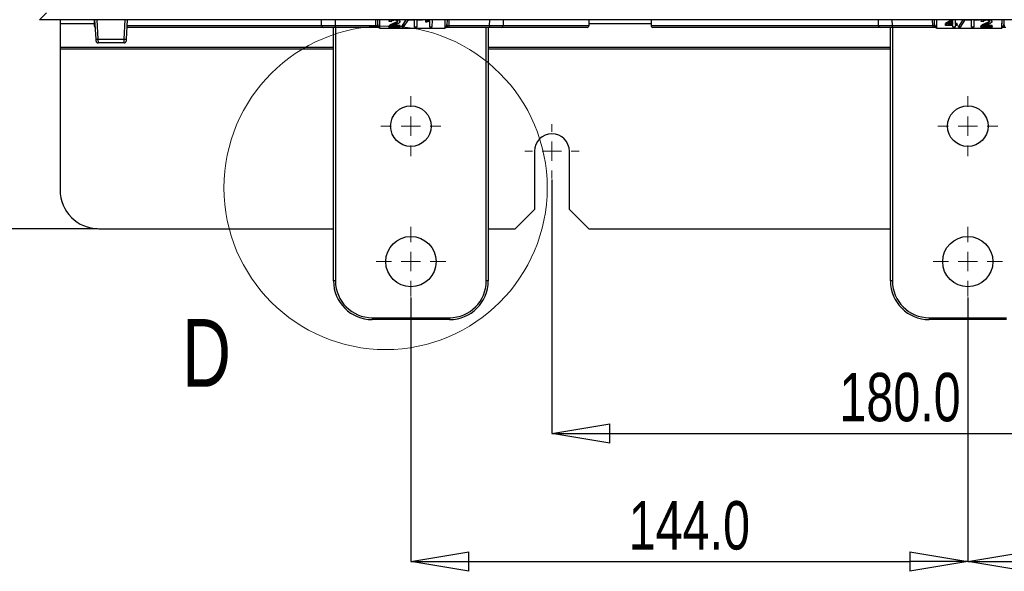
# Paper-space layout 'Sheet1' of a CAD drawing. Header units: millimetres. Extents: x -1 to 420, y -14 to 297.
# Tile 21 of 110: x 31 to 82, y 101 to 129. Entities that reach past the tile are written whole.
import ezdxf

# ---------------------------------------------------------------- set-up
doc = ezdxf.new("R2010")
doc.units = ezdxf.units.MM
doc.header["$PDSIZE"] = -1
doc.styles.add('SLDTEXTSTYLE1', font='TXT', dxfattribs={"width": 0.75})
doc.dimstyles.new('SLDDIMSTYLE1', dxfattribs={"dimtxt": 2.5, "dimasz": 3, "dimexe": 0, "dimexo": 0.0625, "dimtad": 1, "dimdec": 1, "dimlfac": 5, "dimrnd": 1e-09, "dimzin": 4, "dimdsep": 46, "dimtxsty": 'SLDTEXTSTYLE1', "dimblk1": 'CLOSED', "dimblk2": 'CLOSED', "dimsah": 1, "dimcen": 0.09, "dimadec": 0, "dimazin": 1, "dimtfac": 1, "dimtofl": 0, "dimtmove": 0, "dimatfit": 3, "dimldrblk": 'CLOSED', "dimfxl": 1, "dimfrac": 2, "dimtolj": 1, "dimtzin": 12, "dimarcsym": 0})

# ---------------------------------------------------------------- blocks, each defined once
blk = doc.blocks.new('_Closed')
at = {"color": 0, "linetype": 'ByBlock', "lineweight": -2}
for p, q in [((-1, 0.166667), (0, 0)), ((-1, 0.166667), (-1, -0.166667)), ((0, 0), (-1, -0.166667)), ((0, 0), (-1, 0))]:
    blk.add_line(p, q, dxfattribs=at)
blk = doc.blocks.new('_D_2')
at = {"color": 0, "linetype": 'Continuous', "lineweight": -2}
for p, q in [((58.294, 120.931), (58.294, 107.816)), ((94.294, 120.931), (94.294, 107.816)), ((61.294, 107.816), (91.294, 107.816))]:
    blk.add_line(p, q, dxfattribs=at)
at = {"layer": 'Defpoints', "color": 0}
for p in [(58.294, 120.993), (94.294, 120.993), (94.294, 107.816)]:
    blk.add_point(p, dxfattribs=at)
at = {"color": 0, "lineweight": -2, "xscale": 3, "yscale": 3, "zscale": 3, "rotation": 180}
blk.add_blockref('_Closed', (58.294, 107.816), dxfattribs=at)
at = {"color": 0, "lineweight": -2, "xscale": 3, "yscale": 3, "zscale": 3}
blk.add_blockref('_Closed', (94.294, 107.816), dxfattribs=at)
at = {"color": 0, "lineweight": 18, "insert": (76.294, 110.941), "char_height": 2.5, "attachment_point": 2, "style": 'SLDTEXTSTYLE1'}
blk.add_mtext('\\A1;180.0', dxfattribs=at)
blk = doc.blocks.new('_D_3')
at = {"color": 0, "linetype": 'Continuous', "lineweight": -2}
for p, q in [((50.999, 114.831), (50.999, 101.189)), ((79.799, 114.831), (79.799, 101.189)), ((53.999, 101.189), (76.799, 101.189))]:
    blk.add_line(p, q, dxfattribs=at)
at = {"layer": 'Defpoints', "color": 0}
for p in [(50.999, 114.893), (79.799, 114.893), (79.799, 101.189)]:
    blk.add_point(p, dxfattribs=at)
at = {"color": 0, "lineweight": -2, "xscale": 3, "yscale": 3, "zscale": 3, "rotation": 180}
blk.add_blockref('_Closed', (50.999, 101.189), dxfattribs=at)
at = {"color": 0, "lineweight": -2, "xscale": 3, "yscale": 3, "zscale": 3}
blk.add_blockref('_Closed', (79.799, 101.189), dxfattribs=at)
at = {"color": 0, "lineweight": 18, "insert": (65.399, 104.314), "char_height": 2.5, "attachment_point": 2, "style": 'SLDTEXTSTYLE1'}
blk.add_mtext('\\A1;144.0', dxfattribs=at)
blk = doc.blocks.new('_D_4')
at = {"color": 0, "linetype": 'Continuous', "lineweight": -2}
for p, q in [((79.799, 114.831), (79.799, 101.189)), ((108.599, 114.831), (108.599, 101.189)), ((82.799, 101.189), (105.599, 101.189))]:
    blk.add_line(p, q, dxfattribs=at)
at = {"layer": 'Defpoints', "color": 0}
for p in [(79.799, 114.893), (108.599, 114.893), (108.599, 101.189)]:
    blk.add_point(p, dxfattribs=at)
at = {"color": 0, "lineweight": -2, "xscale": 3, "yscale": 3, "zscale": 3, "rotation": 180}
blk.add_blockref('_Closed', (79.799, 101.189), dxfattribs=at)
at = {"color": 0, "lineweight": -2, "xscale": 3, "yscale": 3, "zscale": 3}
blk.add_blockref('_Closed', (108.599, 101.189), dxfattribs=at)
at = {"color": 0, "lineweight": 18, "insert": (94.199, 104.314), "char_height": 2.5, "attachment_point": 2, "style": 'SLDTEXTSTYLE1'}
blk.add_mtext('\\A1;144.0', dxfattribs=at)
blk = doc.blocks.new('_D_8')
at = {"color": 0, "linetype": 'Continuous', "lineweight": -2}
for p, q in [((34.792, 232.793), (12.027, 232.793)), ((12.027, 229.793), (12.027, 121.393)), ((34.792, 118.393), (12.027, 118.393))]:
    blk.add_line(p, q, dxfattribs=at)
at = {"layer": 'Defpoints', "color": 0}
for p in [(34.854, 232.793), (12.027, 118.393), (34.854, 118.393)]:
    blk.add_point(p, dxfattribs=at)
at = {"color": 0, "lineweight": -2, "xscale": 3, "yscale": 3, "zscale": 3}
for p, rotation in [((12.027, 232.793), 90), ((12.027, 118.393), 270)]:
    blk.add_blockref('_Closed', p, dxfattribs=dict(at, rotation=rotation))
at = {"color": 0, "lineweight": 18, "insert": (8.902, 175.593), "char_height": 2.5, "attachment_point": 2, "rotation": 90, "style": 'SLDTEXTSTYLE1'}
blk.add_mtext('\\A1;572.0', dxfattribs=at)
blk = doc.blocks.new('SW_CENTERMARKSYMBOL_0')
at = {"color": 0, "linetype": 'Continuous', "lineweight": 18}
for p, q in [((0, 1), (0, 1.8)), ((-1, 0), (-1.8, 0)), ((0, 0), (-0.5, 0)), ((0, 0), (0, 0.5)), ((0, 0), (0, -0.5)), ((0, 0), (0.5, 0)), ((1, 0), (1.8, 0)), ((0, -1), (0, -1.8))]:
    blk.add_line(p, q, dxfattribs=at)
blk = doc.blocks.new('SW_CENTERMARKSYMBOL_1')
at = {"color": 0, "linetype": 'Continuous', "lineweight": 18}
for p, q in [((0, 1), (0, 1.55)), ((-1, 0), (-1.55, 0)), ((0, 0), (-0.5, 0)), ((0, 0), (0, 0.5)), ((0, 0), (0, -0.5)), ((0, 0), (0.5, 0)), ((1, 0), (1.55, 0)), ((0, -1), (0, -1.55))]:
    blk.add_line(p, q, dxfattribs=at)
blk = doc.blocks.new('SW_CENTERMARKSYMBOL_2')
at = {"color": 0, "linetype": 'Continuous', "lineweight": 18}
for p, q in [((0, 1), (0, 1.8)), ((-1, 0), (-1.8, 0)), ((0, 0), (-0.5, 0)), ((0, 0), (0, 0.5)), ((0, 0), (0, -0.5)), ((0, 0), (0.5, 0)), ((1, 0), (1.8, 0)), ((0, -1), (0, -1.8))]:
    blk.add_line(p, q, dxfattribs=at)
blk = doc.blocks.new('SW_CENTERMARKSYMBOL_3')
at = {"color": 0, "linetype": 'Continuous', "lineweight": 18}
for p, q in [((0, 1), (0, 1.55)), ((-1, 0), (-1.55, 0)), ((0, 0), (-0.5, 0)), ((0, 0), (0, 0.5)), ((0, 0), (0, -0.5)), ((0, 0), (0.5, 0)), ((1, 0), (1.55, 0)), ((0, -1), (0, -1.55))]:
    blk.add_line(p, q, dxfattribs=at)
blk = doc.blocks.new('SW_CENTERMARKSYMBOL_7')
at = {"color": 0, "linetype": 'Continuous', "lineweight": 18}
for p, q in [((0, 1), (0, 1.4)), ((-1, 0), (-1.4, 0)), ((0, 0), (-0.5, 0)), ((0, 0), (0, 0.5)), ((0, 0), (0, -0.5)), ((0, 0), (0.5, 0)), ((1, 0), (1.4, 0)), ((0, -1), (0, -1.4))]:
    blk.add_line(p, q, dxfattribs=at)

psp = doc.layouts.new('Sheet1')

# ---------------------------------------------------------------- linework, layer by layer
at = {"color": 7, "linetype": 'Continuous', "lineweight": 25}
for p, q in [((32.147, 129.546), (31.794, 129.193)), ((120.794, 129.193), (31.794, 129.193)), ((32.854, 129.193), (32.854, 128.99)), ((32.854, 128.99), (32.854, 127.771)), ((34.616, 129.193), (34.619, 128.893)), ((34.716, 128.187), (34.663, 129.193)), ((36.326, 129.193), (36.273, 128.187)), ((46.379, 128.893), (46.376, 129.193)), ((47.079, 128.893), (49.184, 128.893)), ((47.079, 128.893), (47.079, 128.793)), ((49.184, 128.893), (49.184, 128.793)), ((49.283, 128.949), (49.281, 129.193)), ((49.38, 129.193), (49.384, 128.757)), ((49.38, 129.193), (49.383, 128.859)), ((49.383, 128.859), (49.384, 128.793)), ((49.862, 128.8), (49.862, 128.844)), ((49.872, 129.095), (49.871, 129.139)), ((49.981, 129.09), (49.872, 129.095)), ((49.874, 128.833), (49.873, 128.878)), ((49.996, 128.848), (50.441, 128.848)), ((50.079, 128.951), (50.079, 128.995)), ((50.441, 128.892), (50.087, 128.892)), ((50.431, 129.097), (50.432, 129.141)), ((50.441, 128.848), (50.44, 128.8)), ((50.441, 128.848), (50.441, 128.892)), ((50.733, 129.193), (50.521, 128.844)), ((50.522, 128.8), (50.521, 128.844)), ((50.522, 128.8), (50.76, 129.193)), ((50.851, 129.193), (50.606, 128.8)), ((50.898, 129.164), (50.897, 129.193)), ((51.186, 129.164), (50.898, 129.164)), ((51.189, 128.8), (51.186, 129.164)), ((51.309, 129.164), (51.306, 128.8)), ((51.597, 129.164), (51.309, 129.164)), ((51.598, 129.193), (51.597, 129.164)), ((51.775, 129.107), (51.775, 129.151)), ((51.775, 129.061), (51.775, 129.107)), ((51.985, 128.8), (51.983, 129.122)), ((52.094, 129.193), (52.09, 128.8)), ((52.764, 128.757), (52.768, 129.193)), ((52.765, 128.793), (52.766, 128.859)), ((52.766, 128.859), (52.769, 129.193)), ((52.868, 129.193), (52.866, 128.949)), ((52.965, 128.893), (52.965, 128.793)), ((52.965, 128.893), (55.07, 128.893)), ((55.07, 128.893), (55.07, 128.793)), ((55.773, 129.193), (55.77, 128.893)), ((60.21, 128.893), (60.213, 129.193)), ((63.416, 129.193), (63.419, 128.893)), ((75.179, 128.893), (75.176, 129.193)), ((75.879, 128.893), (77.984, 128.893)), ((75.879, 128.893), (75.879, 128.793)), ((77.984, 128.893), (77.984, 128.793)), ((78.083, 128.949), (78.081, 129.193)), ((78.18, 129.193), (78.183, 128.859)), ((78.18, 129.193), (78.184, 128.757)), ((78.183, 128.859), (78.184, 128.793)), ((78.969, 129.193), (78.637, 128.995)), ((78.638, 128.951), (78.637, 128.995)), ((78.638, 128.951), (79.043, 129.193)), ((78.638, 128.9), (78.638, 128.951)), ((79.031, 128.9), (78.638, 128.9)), ((79.029, 129.104), (78.769, 128.949)), ((78.769, 128.949), (79.03, 128.949)), ((79.03, 128.994), (78.843, 128.994)), ((79.03, 128.949), (79.029, 129.104)), ((79.031, 128.8), (79.031, 128.9)), ((79.253, 128.9), (79.137, 128.9)), ((79.137, 128.9), (79.137, 128.8)), ((79.14, 129.193), (79.138, 128.949)), ((79.254, 128.994), (79.138, 128.994)), ((79.138, 128.949), (79.253, 128.949)), ((79.253, 128.949), (79.254, 128.994)), ((79.253, 128.949), (79.253, 128.9)), ((79.533, 129.193), (79.321, 128.844)), ((79.322, 128.8), (79.321, 128.844)), ((79.322, 128.8), (79.56, 129.193)), ((79.651, 129.193), (79.406, 128.8)), ((79.698, 129.164), (79.697, 129.193)), ((79.986, 129.164), (79.698, 129.164)), ((79.989, 128.8), (79.986, 129.164)), ((80.109, 129.164), (80.106, 128.8)), ((80.397, 129.164), (80.109, 129.164)), ((80.398, 129.193), (80.397, 129.164)), ((80.474, 128.8), (80.473, 128.844)), ((80.483, 129.095), (80.483, 129.139)), ((80.593, 129.09), (80.483, 129.095)), ((80.485, 128.833), (80.485, 128.878)), ((80.607, 128.848), (81.052, 128.848)), ((80.691, 128.951), (80.69, 128.995)), ((81.053, 128.892), (80.699, 128.892)), ((81.043, 129.097), (81.043, 129.141)), ((81.052, 128.848), (81.053, 128.892)), ((81.052, 128.848), (81.052, 128.8)), ((81.564, 128.757), (81.568, 129.193)), ((81.565, 128.793), (81.566, 128.859)), ((81.566, 128.859), (81.569, 129.193)), ((81.668, 129.193), (81.666, 128.949)), ((46.479, 128.793), (36.305, 128.793)), ((47.079, 128.793), (46.479, 128.793)), ((46.999, 115.693), (46.999, 128.793)), ((49.184, 128.793), (47.079, 128.793)), ((49.356, 128.793), (49.184, 128.793)), ((49.384, 128.793), (49.356, 128.793)), ((49.384, 128.757), (49.384, 128.793)), ((49.384, 128.757), (52.764, 128.757)), ((50.44, 128.8), (49.862, 128.8)), ((50.606, 128.8), (50.522, 128.8)), ((51.306, 128.8), (51.189, 128.8)), ((52.09, 128.8), (51.985, 128.8)), ((52.764, 128.757), (52.765, 128.793)), ((52.793, 128.793), (52.765, 128.793)), ((52.965, 128.793), (52.793, 128.793)), ((55.07, 128.793), (52.965, 128.793)), ((54.999, 128.793), (54.999, 115.693)), ((55.67, 128.793), (55.07, 128.793)), ((60.11, 128.793), (55.681, 128.793)), ((75.279, 128.793), (63.519, 128.793)), ((75.879, 128.793), (75.279, 128.793)), ((75.799, 115.693), (75.799, 128.793)), ((77.984, 128.793), (75.879, 128.793)), ((78.156, 128.793), (77.984, 128.793)), ((78.184, 128.793), (78.156, 128.793)), ((78.184, 128.757), (78.184, 128.793)), ((78.184, 128.757), (81.564, 128.757)), ((79.137, 128.8), (79.031, 128.8)), ((79.406, 128.8), (79.322, 128.8)), ((80.106, 128.8), (79.989, 128.8)), ((81.052, 128.8), (80.474, 128.8)), ((81.564, 128.757), (81.565, 128.793)), ((81.593, 128.793), (81.565, 128.793)), ((81.765, 128.793), (81.593, 128.793)), ((34.721, 128.088), (34.716, 128.187)), ((34.816, 128.192), (36.173, 128.192)), ((34.816, 128.192), (34.821, 127.993)), ((36.168, 127.993), (34.821, 127.993)), ((36.168, 127.993), (36.173, 128.192)), ((36.273, 128.187), (36.268, 128.088)), ((32.854, 127.771), (32.854, 127.691)), ((32.854, 127.691), (32.854, 120.393)), ((57.394, 122.393), (57.394, 119.393)), ((59.194, 119.393), (59.194, 122.393)), ((56.394, 118.393), (57.394, 119.393)), ((59.194, 119.393), (60.194, 118.393)), ((34.854, 118.393), (46.999, 118.393)), ((54.999, 118.393), (56.394, 118.393)), ((60.194, 118.393), (75.799, 118.393)), ((47.099, 115.693), (46.999, 115.693)), ((54.999, 115.693), (54.899, 115.693)), ((75.899, 115.693), (75.799, 115.693)), ((48.999, 113.793), (52.999, 113.793)), ((48.999, 113.793), (48.999, 113.693)), ((52.999, 113.693), (48.999, 113.693)), ((52.999, 113.793), (52.999, 113.693)), ((77.799, 113.793), (81.799, 113.793)), ((77.799, 113.793), (77.799, 113.693)), ((81.799, 113.693), (77.799, 113.693))]:
    psp.add_line(p, q, dxfattribs=at)
at = {"color": 8, "linetype": 'Continuous', "lineweight": 25}
for p, q in [((32.854, 128.99), (34.618, 128.99)), ((34.619, 128.893), (34.679, 128.893)), ((34.763, 129.193), (34.816, 128.192)), ((36.173, 128.192), (36.226, 129.193)), ((36.31, 128.893), (46.379, 128.893)), ((47.076, 129.193), (47.079, 128.893)), ((49.184, 128.893), (49.181, 129.193)), ((52.968, 129.193), (52.965, 128.893)), ((55.07, 128.893), (55.073, 129.193)), ((55.77, 128.893), (60.21, 128.893)), ((60.211, 128.99), (63.418, 128.99)), ((63.419, 128.893), (75.179, 128.893)), ((75.876, 129.193), (75.879, 128.893)), ((77.984, 128.893), (77.981, 129.193)), ((47.099, 128.793), (47.099, 115.693)), ((54.899, 115.693), (54.899, 128.793)), ((75.899, 128.793), (75.899, 115.693)), ((32.854, 127.771), (46.999, 127.771)), ((32.854, 127.691), (46.999, 127.691)), ((54.999, 127.771), (75.799, 127.771)), ((54.999, 127.691), (75.799, 127.691))]:
    psp.add_line(p, q, dxfattribs=at)
at = {"color": 7, "linetype": 'Continuous', "lineweight": 18}
psp.add_circle((49.691, 120.508), 8.36, dxfattribs=at)
at = {"color": 7, "linetype": 'Continuous', "lineweight": 25}
for centre, radius in [((50.999, 123.693), 1.05), ((79.799, 123.693), 1.05), ((50.999, 116.693), 1.3), ((79.799, 116.693), 1.3)]:
    psp.add_circle(centre, radius, dxfattribs=at)
for centre, radius, start, end in [((34.719, 128.893), 0.1, 180.5, 249.4002), ((46.479, 128.893), 0.1, 180.5, 270), ((49.379, 128.955), 0.0957, 183.3451, 272.6861), ((52.77, 128.955), 0.0957, 267.3139, 356.6549), ((55.67, 128.893), 0.1, 270, 359.5), ((60.11, 128.893), 0.1, 270, 359.5), ((63.519, 128.893), 0.1, 180.5, 270), ((75.279, 128.893), 0.1, 180.5, 270), ((78.179, 128.955), 0.0957, 183.3451, 272.6861), ((81.57, 128.955), 0.0957, 267.3139, 356.6549), ((34.641, 131.054), 2.868, 271.5019, 273.4991), ((34.821, 128.093), 0.1, 183, 270), ((36.168, 128.093), 0.1, 270, 357), ((36.348, 131.054), 2.868, 266.5009, 268.4981), ((58.294, 122.393), 0.9, 0, 180), ((34.854, 120.393), 2, 180, 270), ((48.999, 115.693), 2, 180, 270), ((48.999, 115.693), 1.9, 180, 270), ((52.999, 115.693), 1.9, 270, 0), ((52.999, 115.693), 2, 270, 0), ((77.799, 115.693), 2, 180, 270), ((77.799, 115.693), 1.9, 180, 270)]:
    psp.add_arc(centre, radius, start, end, dxfattribs=at)
for centre, major_axis, ratio, start_param, end_param in [((47.079, 128.893), (0.7, 0.001), 0.001247, 3.141602, 4.712322), ((49.184, 128.893), (0.1, -0.001), 0.008724, 4.712617, 5.622582), ((49.183, 128.95), (0.0994, -0.0121), 0.929702, 5.743717, 6.404472), ((49.183, 128.859), (0.2, 0), 0.461511, 5.544666, 6.288324), ((52.966, 128.859), (0.2, 0), 0.461511, 3.136454, 3.880112), ((52.966, 128.95), (0.0994, 0.0121), 0.929702, 3.020306, 3.681061), ((52.965, 128.893), (0.1, 0.001), 0.008724, 3.802196, 4.712161), ((55.07, 128.893), (0.7, -0.001), 0.001247, 4.712456, 6.283176), ((75.879, 128.893), (0.7, 0.001), 0.001247, 3.141602, 4.712322), ((77.984, 128.893), (0.1, -0.001), 0.008724, 4.712617, 5.622582), ((77.983, 128.95), (0.0994, -0.0121), 0.929702, 5.743717, 6.404472), ((77.983, 128.859), (0.2, 0), 0.461511, 5.544666, 6.288324), ((81.766, 128.859), (0.2, 0), 0.461511, 3.136454, 3.880112), ((81.766, 128.95), (0.0994, 0.0121), 0.929702, 3.020306, 3.681061)]:
    psp.add_ellipse(centre, major_axis=major_axis, ratio=ratio, start_param=start_param, end_param=end_param, dxfattribs=at)
for points, knots in [([(49.262, 128.892), (49.263, 128.892), (49.264, 128.882), (49.269, 128.861), (49.283, 128.832), (49.305, 128.808), (49.322, 128.801), (49.331, 128.797)], [0, 0, 0, 0, 0.0092602, 0.2372824, 0.4922961, 0.7461359, 1, 1, 1, 1]), ([(49.873, 128.878), (49.87, 128.872), (49.864, 128.863), (49.862, 128.851), (49.862, 128.846), (49.862, 128.844)], [0, 0, 0, 0, 0.524855, 0.793601, 1, 1, 1, 1]), ([(49.862, 128.8), (49.863, 128.805), (49.863, 128.813), (49.868, 128.825), (49.872, 128.83), (49.874, 128.833)], [0, 0, 0, 0, 0.459565, 0.729327, 1, 1, 1, 1]), ([(49.906, 129.193), (49.895, 129.182), (49.877, 129.165), (49.873, 129.146), (49.871, 129.139)], [0, 0, 0, 0, 0.657436, 1, 1, 1, 1]), ([(49.872, 129.095), (49.88, 129.116), (49.893, 129.149), (49.951, 129.181), (49.989, 129.19), (50.003, 129.193)], [0, 0, 0, 0, 0.537796, 0.8253698, 1, 1, 1, 1]), ([(50.079, 128.995), (50.037, 128.979), (49.973, 128.954), (49.906, 128.914), (49.884, 128.89), (49.873, 128.878)], [0, 0, 0, 0, 0.4802287, 0.7356671, 1, 1, 1, 1]), ([(49.874, 128.833), (49.894, 128.854), (49.928, 128.887), (50.008, 128.924), (50.055, 128.942), (50.079, 128.951)], [0, 0, 0, 0, 0.449112, 0.725746, 1, 1, 1, 1]), ([(50.155, 129.164), (50.133, 129.164), (50.095, 129.163), (50.044, 129.151), (50.008, 129.135), (49.986, 129.114), (49.983, 129.099), (49.981, 129.09)], [0, 0, 0, 0, 0.227286, 0.414682, 0.602408, 0.783942, 1, 1, 1, 1]), ([(50.182, 128.929), (50.164, 128.922), (50.128, 128.908), (50.06, 128.883), (50.021, 128.862), (49.996, 128.848)], [0, 0, 0, 0, 0.271727, 0.543631, 1, 1, 1, 1]), ([(50.306, 129.11), (50.306, 129.109), (50.298, 129.093), (50.244, 129.065), (50.167, 129.029), (50.108, 129.006), (50.079, 128.995)], [0, 0, 0, 0, 0.01867, 0.330824, 0.668001, 1, 1, 1, 1]), ([(50.079, 128.951), (50.106, 128.961), (50.16, 128.983), (50.242, 129.019), (50.311, 129.057), (50.319, 129.087), (50.321, 129.096)], [0, 0, 0, 0, 0.253051, 0.512474, 0.838643, 1, 1, 1, 1]), ([(50.321, 129.096), (50.319, 129.105), (50.316, 129.122), (50.282, 129.143), (50.236, 129.158), (50.192, 129.164), (50.164, 129.164), (50.155, 129.164)], [0, 0, 0, 0, 0.230511, 0.473031, 0.683156, 0.888075, 1, 1, 1, 1]), ([(50.431, 129.097), (50.427, 129.081), (50.419, 129.047), (50.354, 129.003), (50.272, 128.964), (50.212, 128.94), (50.182, 128.929)], [0, 0, 0, 0, 0.237959, 0.493367, 0.745241, 1, 1, 1, 1]), ([(50.305, 129.193), (50.318, 129.191), (50.355, 129.182), (50.398, 129.158), (50.428, 129.127), (50.43, 129.106), (50.431, 129.097)], [0, 0, 0, 0, 0.158021, 0.451965, 0.768215, 1, 1, 1, 1]), ([(50.432, 129.141), (50.431, 129.155), (50.43, 129.173), (50.407, 129.189), (50.401, 129.193)], [0, 0, 0, 0, 0.735657, 1, 1, 1, 1]), ([(51.911, 129.193), (51.896, 129.187), (51.856, 129.171), (51.806, 129.159), (51.775, 129.151)], [0, 0, 0, 0, 0.362864, 1, 1, 1, 1]), ([(51.775, 129.107), (51.809, 129.116), (51.872, 129.132), (51.948, 129.161), (51.981, 129.183), (51.995, 129.193)], [0, 0, 0, 0, 0.389574, 0.722283, 1, 1, 1, 1]), ([(51.983, 129.122), (51.959, 129.113), (51.916, 129.095), (51.845, 129.076), (51.798, 129.066), (51.775, 129.061)], [0, 0, 0, 0, 0.383122, 0.698272, 1, 1, 1, 1]), ([(52.886, 128.892), (52.886, 128.892), (52.885, 128.882), (52.88, 128.861), (52.866, 128.832), (52.844, 128.808), (52.827, 128.801), (52.818, 128.797)], [0, 0, 0, 0, 0.00926, 0.237282, 0.492296, 0.746136, 1, 1, 1, 1]), ([(78.062, 128.892), (78.063, 128.892), (78.064, 128.882), (78.069, 128.861), (78.083, 128.832), (78.105, 128.808), (78.122, 128.801), (78.131, 128.797)], [0, 0, 0, 0, 0.00926, 0.237282, 0.492296, 0.746136, 1, 1, 1, 1]), ([(80.485, 128.878), (80.481, 128.872), (80.476, 128.863), (80.474, 128.851), (80.473, 128.846), (80.473, 128.844)], [0, 0, 0, 0, 0.524855, 0.793601, 1, 1, 1, 1]), ([(80.474, 128.8), (80.474, 128.805), (80.475, 128.813), (80.479, 128.825), (80.483, 128.83), (80.485, 128.833)], [0, 0, 0, 0, 0.459565, 0.729327, 1, 1, 1, 1]), ([(80.518, 129.193), (80.506, 129.182), (80.489, 129.165), (80.484, 129.146), (80.483, 129.139)], [0, 0, 0, 0, 0.657436, 1, 1, 1, 1]), ([(80.483, 129.095), (80.492, 129.116), (80.505, 129.149), (80.562, 129.181), (80.6, 129.19), (80.614, 129.193)], [0, 0, 0, 0, 0.537796, 0.82537, 1, 1, 1, 1]), ([(80.69, 128.995), (80.649, 128.979), (80.585, 128.954), (80.517, 128.914), (80.496, 128.89), (80.485, 128.878)], [0, 0, 0, 0, 0.480229, 0.735667, 1, 1, 1, 1]), ([(80.485, 128.833), (80.506, 128.854), (80.539, 128.887), (80.619, 128.924), (80.667, 128.942), (80.691, 128.951)], [0, 0, 0, 0, 0.449112, 0.725746, 1, 1, 1, 1]), ([(80.766, 129.164), (80.745, 129.164), (80.706, 129.163), (80.656, 129.151), (80.62, 129.135), (80.597, 129.114), (80.595, 129.099), (80.593, 129.09)], [0, 0, 0, 0, 0.227286, 0.414682, 0.602408, 0.783942, 1, 1, 1, 1]), ([(80.793, 128.929), (80.775, 128.922), (80.739, 128.908), (80.672, 128.883), (80.632, 128.862), (80.607, 128.848)], [0, 0, 0, 0, 0.2717266, 0.5436313, 1, 1, 1, 1]), ([(80.932, 129.14), (80.929, 129.129), (80.92, 129.102), (80.858, 129.065), (80.778, 129.029), (80.719, 129.006), (80.69, 128.995)], [0, 0, 0, 0, 0.187383, 0.445871, 0.725079, 1, 1, 1, 1]), ([(80.691, 128.951), (80.717, 128.961), (80.771, 128.983), (80.854, 129.019), (80.922, 129.057), (80.93, 129.087), (80.933, 129.096)], [0, 0, 0, 0, 0.253051, 0.512474, 0.838643, 1, 1, 1, 1]), ([(80.933, 129.096), (80.931, 129.105), (80.927, 129.122), (80.894, 129.143), (80.848, 129.158), (80.803, 129.164), (80.776, 129.164), (80.766, 129.164)], [0, 0, 0, 0, 0.2305113, 0.4730311, 0.6831562, 0.8880753, 1, 1, 1, 1]), ([(81.043, 129.097), (81.039, 129.081), (81.03, 129.047), (80.966, 129.003), (80.884, 128.964), (80.823, 128.94), (80.793, 128.929)], [0, 0, 0, 0, 0.237959, 0.493367, 0.745241, 1, 1, 1, 1]), ([(80.917, 129.193), (80.93, 129.191), (80.967, 129.182), (81.01, 129.158), (81.04, 129.127), (81.042, 129.106), (81.043, 129.097)], [0, 0, 0, 0, 0.158021, 0.451965, 0.768215, 1, 1, 1, 1]), ([(81.043, 129.141), (81.042, 129.155), (81.041, 129.173), (81.019, 129.189), (81.013, 129.193)], [0, 0, 0, 0, 0.735657, 1, 1, 1, 1]), ([(81.686, 128.892), (81.686, 128.892), (81.685, 128.882), (81.68, 128.861), (81.666, 128.832), (81.644, 128.808), (81.627, 128.801), (81.618, 128.797)], [0, 0, 0, 0, 0.00926, 0.237282, 0.492296, 0.746136, 1, 1, 1, 1]), ([(49.331, 128.797), (49.335, 128.796), (49.343, 128.794), (49.352, 128.794), (49.356, 128.793)], [0, 0, 0, 0, 0.51198, 1, 1, 1, 1]), ([(52.793, 128.793), (52.797, 128.794), (52.806, 128.794), (52.814, 128.796), (52.818, 128.797)], [0, 0, 0, 0, 0.5167, 1, 1, 1, 1]), ([(78.131, 128.797), (78.135, 128.796), (78.143, 128.794), (78.152, 128.794), (78.156, 128.793)], [0, 0, 0, 0, 0.51198, 1, 1, 1, 1]), ([(81.593, 128.793), (81.597, 128.794), (81.606, 128.794), (81.614, 128.796), (81.618, 128.797)], [0, 0, 0, 0, 0.5167, 1, 1, 1, 1])]:
    psp.add_open_spline(points, degree=3, knots=knots, dxfattribs=at)

# ---------------------------------------------------------------- block references
at = {"color": 7, "linetype": 'Continuous', "lineweight": 18}
for name, p in [('SW_CENTERMARKSYMBOL_1', (50.999, 123.693)), ('SW_CENTERMARKSYMBOL_3', (79.799, 123.693)), ('SW_CENTERMARKSYMBOL_7', (58.294, 122.393)), ('SW_CENTERMARKSYMBOL_0', (50.999, 116.693)), ('SW_CENTERMARKSYMBOL_2', (79.799, 116.693))]:
    psp.add_blockref(name, p, dxfattribs=at)

# ---------------------------------------------------------------- texts
at = {"color": 7, "linetype": 'Continuous', "lineweight": 18, "insert": (39.162, 113.724), "char_height": 3.5, "attachment_point": 1, "style": 'SLDTEXTSTYLE1'}
psp.add_mtext('D', dxfattribs=at)

# ---------------------------------------------------------------- dimensions: what is measured, and where the dimension line sits
at = {"color": 7, "linetype": 'Continuous', "lineweight": 18}
dim = psp.add_linear_dim(base=(12.027, 118.393), p1=(34.854, 232.793), p2=(34.854, 118.393), angle=90, dimstyle='SLDDIMSTYLE1', dxfattribs=at)
dim.commit()
dim.dimension.update_dxf_attribs({"geometry": '_D_8', "text_midpoint": (12.027, 175.593), "dimtype": 160})
for base, p1, p2, picture, middle in [((94.294, 107.816), (58.294, 120.993), (94.294, 120.993), '_D_2', (76.294, 107.816)), ((79.799, 101.189), (50.999, 114.893), (79.799, 114.893), '_D_3', (65.399, 101.189)), ((108.599, 101.189), (79.799, 114.893), (108.599, 114.893), '_D_4', (94.199, 101.189))]:
    dim = psp.add_linear_dim(base=base, p1=p1, p2=p2, dimstyle='SLDDIMSTYLE1', dxfattribs=at)
    dim.commit()
    dim.dimension.update_dxf_attribs({"geometry": picture, "text_midpoint": middle, "dimtype": 160})

doc.saveas('drawing.dxf')
